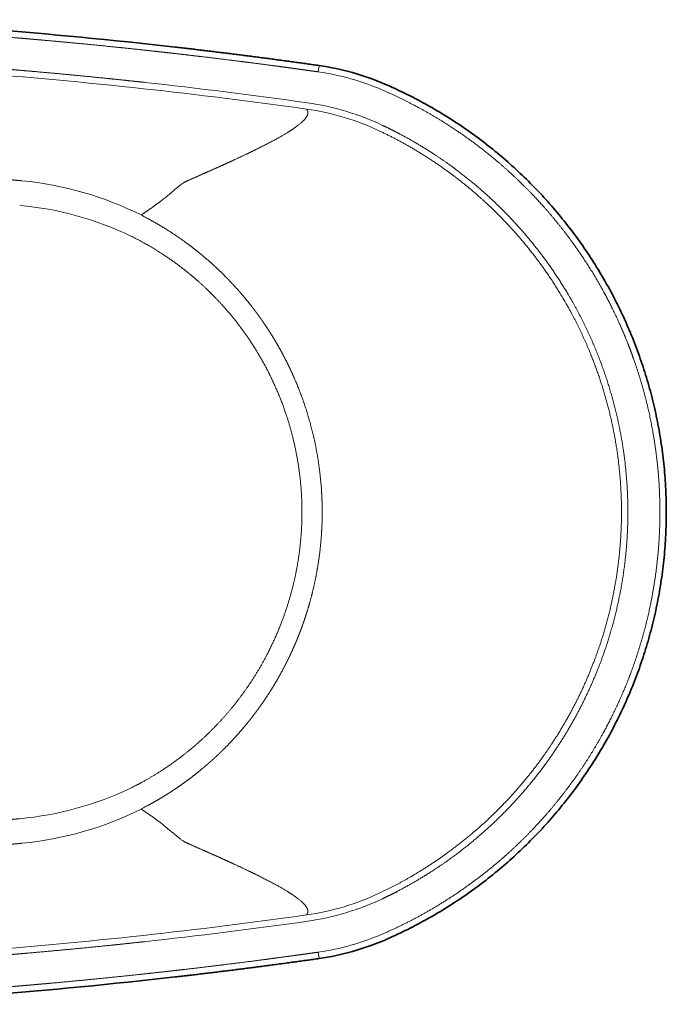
# Model space of a CAD drawing. Extents: x 37 to 569, y 39 to 375.
# Tile 6 of 8: x 276 to 377, y 53 to 207. Entities that reach past the tile are written whole.
import ezdxf

# ---------------------------------------------------------------- set-up
doc = ezdxf.new("R2010")
doc.units = 0
doc.layers.get('0').update_dxf_attribs({"lineweight": 13})

# ---------------------------------------------------------------- blocks, each defined once
blk = doc.blocks.new('BLOCK2')
at = {"color": 7, "lineweight": 13, "ltscale": 0.12499}
for p, q in [((577.99, 344.2), (578.7, 349.15)), ((577.99, -344.2), (578.7, -349.15))]:
    blk.add_line(p, q, dxfattribs=at)
at = {"color": 7, "lineweight": 35}
for centre, radius, start, end in [((-4.22, -3765.5), 4155.78, 83.50119, 85.54578), ((550.57, 151.41), 199.73, 66.58321, 81.90439), ((550.57, -151.41), 199.73, 278.09561, 293.4168), ((-4.22, 3765.52), 4155.79, 274.45412, 276.49881)]:
    blk.add_arc(centre, radius, start, end, dxfattribs=at)
at = {"color": 7, "lineweight": 13}
for centre, radius, start, end in [((550.57, 151.41), 194.73, 66.58317, 81.90437), ((350.6, 58.02), 195.61, 61.6197, 62.99785), ((355.22, 58.38), 174.92, 62.77779, 64.16236), ((355.21, -58.37), 174.93, 295.83794, 297.22239), ((350.59, -57.97), 195.65, 296.99789, 298.37567), ((550.57, -151.41), 194.73, 278.09563, 293.41683)]:
    blk.add_arc(centre, radius, start, end, dxfattribs=at)
for centre, major_axis, ratio, start_param, end_param in [((539.59, -227.25), (1505.11, -229.31), 0.355329, 1.690009, 1.781251), ((938.68, -289.56), (1550.42, -396.36), 0.328968, 1.894319, 1.979592), ((1034.1, -401.85), (1696.19, -476.66), 0.343929, 1.943758, 2.022324), ((93.15, -1122.8), (-517.02, -1432.71), 0.36455, 3.106395, 3.216889), ((53.47, -1232.18), (-555.04, -1537.39), 0.347543, 3.108071, 3.213438), ((328.32, 37.69), (239.21, -41.19), 0.914342, 1.250344, 1.652293), ((332.55, 5.61), (213.25, -119.5), 0.950125, 1.638258, 2.010032), ((332.55, -5.72), (213.42, 119.08), 0.949974, 4.275, 4.646859), ((328.3, -37.7), (239.23, 41.07), 0.914327, 4.631446, 5.0334), ((52.81, 1234.05), (555.69, -1539.26), 0.347333, 6.211387, 6.31669), ((93.78, 1120.8), (516.4, -1430.7), 0.364801, 6.207812, 6.318384), ((1033.05, 400.43), (1694.4, 475.64), 0.343703, 4.261284, 4.339928), ((1082.52, 493.3), (1806.31, 540.04), 0.363266, 4.243953, 4.31791), ((539.68, 227.54), (1505.5, 229.42), 0.355415, 4.501892, 4.593108)]:
    blk.add_ellipse(centre, major_axis=major_axis, ratio=ratio, start_param=start_param, end_param=end_param, dxfattribs=at)
for points, knots in [([(0, 384.99), (13.6, 384.99), (27.21, 384.94), (40.75, 384.83), (58.9, 384.61), (77.03, 384.3), (81.74, 384.21), (88.75, 384.07), (95.79, 383.91), (98.36, 383.85), (103.03, 383.74), (107.71, 383.62), (110.07, 383.56), (121.64, 383.25), (133.16, 382.9), (142.21, 382.6), (152.4, 382.24), (162.62, 381.84), (163.76, 381.79), (166.04, 381.7), (168.33, 381.61), (169.53, 381.56), (172.97, 381.42), (176.42, 381.28), (178.73, 381.18), (186.88, 380.82), (195.01, 380.45), (200.72, 380.17), (208.26, 379.8), (215.86, 379.4), (217.95, 379.29), (225.46, 378.89), (232.96, 378.47), (238.66, 378.15), (246.23, 377.7), (253.81, 377.23), (256.02, 377.1), (263, 376.66), (270.04, 376.2), (275.15, 375.86), (290.35, 374.82), (305.51, 373.72), (315.46, 372.97), (328.15, 371.96), (340.87, 370.91), (343.67, 370.67), (348.32, 370.28), (353, 369.88), (354.73, 369.73), (358.44, 369.4), (362.17, 369.08), (364.02, 368.91), (374.27, 367.99), (384.57, 367.04), (393.06, 366.23), (407.27, 364.84), (421.37, 363.41), (427.13, 362.81), (437.91, 361.67), (448.67, 360.5), (453.71, 359.94), (459.1, 359.34), (464.53, 358.72), (464.88, 358.68), (465.23, 358.65), (465.57, 358.61)], [165.955277, 165.955277, 165.955277, 165.955277, 165.955277, 165.955277, 258.01435, 258.01435, 258.01435, 290.248876, 290.248876, 290.248876, 305.967857, 305.967857, 305.967857, 322.036314, 322.036314, 322.036314, 384.749383, 384.749383, 384.749383, 392.666425, 392.666425, 392.666425, 400.494347, 400.494347, 400.494347, 416.328408, 416.328408, 416.328408, 456.392319, 456.392319, 456.392319, 468.660595, 468.660595, 468.660595, 507.940102, 507.940102, 507.940102, 521.193278, 521.193278, 521.193278, 556.192388, 556.192388, 556.192388, 625.16417, 625.16417, 625.16417, 644.627356, 644.627356, 644.627356, 657.486008, 657.486008, 657.486008, 670.157531, 670.157531, 670.157531, 727.584249, 727.584249, 727.584249, 767.464936, 767.464936, 767.464936, 802.454698, 802.454698, 802.454698, 804.840243, 804.840243, 804.840243, 804.840243, 804.840243, 804.840243]), ([(0, 359.99), (8.55, 359.99), (17.09, 359.97), (25.64, 359.93), (39.03, 359.83), (52.31, 359.68), (57.2, 359.62), (64.33, 359.52), (71.48, 359.41), (73.53, 359.37), (78.02, 359.29), (82.52, 359.21), (84.75, 359.16), (95.57, 358.94), (106.35, 358.69), (114.84, 358.47), (125.02, 358.17), (135.2, 357.85), (136.96, 357.79), (140.41, 357.67), (143.87, 357.55), (145.92, 357.48), (153.14, 357.23), (160.34, 356.95), (165.81, 356.74), (173.05, 356.44), (180.3, 356.12), (181.84, 356.06), (187.84, 355.79), (193.87, 355.51), (198.1, 355.31), (206.07, 354.91), (214.01, 354.5), (217.73, 354.3), (226.47, 353.83), (235.16, 353.33), (240.12, 353.04), (246.77, 352.64), (253.47, 352.23), (255.15, 352.12), (258.51, 351.91), (261.89, 351.69), (263.57, 351.58), (273.94, 350.9), (284.33, 350.19), (293.04, 349.57), (306.8, 348.55), (320.47, 347.48), (325.65, 347.06), (332.51, 346.5), (339.43, 345.92), (341.25, 345.77), (346.86, 345.29), (352.51, 344.8), (356.42, 344.46), (368.33, 343.4), (380.22, 342.3), (388.18, 341.54), (401.15, 340.28), (414.02, 338.97), (419.06, 338.45), (425.77, 337.75), (432.51, 337.03), (434.19, 336.85), (436.78, 336.58), (439.38, 336.29), (440.27, 336.2), (441.15, 336.1), (442.03, 336.01)], [207.182527, 207.182527, 207.182527, 207.182527, 207.182527, 207.182527, 264.246751, 264.246751, 264.246751, 297.587324, 297.587324, 297.587324, 313.021942, 313.021942, 313.021942, 328.164508, 328.164508, 328.164508, 386.547309, 386.547309, 386.547309, 398.732609, 398.732609, 398.732609, 410.422205, 410.422205, 410.422205, 448.40792, 448.40792, 448.40792, 460.846254, 460.846254, 460.846254, 489.952908, 489.952908, 489.952908, 515.788023, 515.788023, 515.788023, 550.727201, 550.727201, 550.727201, 562.361716, 562.361716, 562.361716, 573.996231, 573.996231, 573.996231, 633.741433, 633.741433, 633.741433, 669.753878, 669.753878, 669.753878, 681.641805, 681.641805, 681.641805, 708.457998, 708.457998, 708.457998, 763.17907, 763.17907, 763.17907, 798.406607, 798.406607, 798.406607, 810.149078, 810.149078, 810.149078, 816.438402, 816.438402, 816.438402, 816.438402, 816.438402, 816.438402]), ([(465.57, 358.61), (472.71, 357.79), (479.91, 356.96), (487.13, 356.1), (501.74, 354.34), (516.38, 352.5), (523.79, 351.56), (533.04, 350.35), (542.34, 349.12), (544.21, 348.86), (547.97, 348.36), (551.75, 347.85), (553.64, 347.59), (559.39, 346.81), (565.15, 346.01), (569.02, 345.47), (573.14, 344.89), (577.25, 344.31), (577.5, 344.27), (577.75, 344.24), (577.99, 344.2)], [2287.1901, 2287.1901, 2287.1901, 2287.1901, 2287.1901, 2287.1901, 2336.264741, 2336.264741, 2336.264741, 2386.05085, 2386.05085, 2386.05085, 2398.62163, 2398.62163, 2398.62163, 2411.192411, 2411.192411, 2411.192411, 2436.769683, 2436.769683, 2436.769683, 2438.404785, 2438.404785, 2438.404785, 2438.404785, 2438.404785, 2438.404785]), ([(627.96, 330.1), (636.81, 326.27), (645.53, 322.14), (654.11, 317.72), (671.72, 307.9), (688.64, 296.84), (697.24, 290.76), (707.72, 282.76), (717.8, 274.31), (719.8, 272.6), (733.02, 261.1), (745.51, 248.82), (755.61, 237.83), (766.25, 224.95), (776.12, 211.49), (777.15, 210.07), (779.7, 206.5), (782.2, 202.9), (783.67, 200.73), (792.88, 186.89), (801.28, 172.53), (807.78, 160.08), (814.4, 145.71), (820.22, 131.01), (820.86, 129.38), (822.42, 125.29), (823.92, 121.17), (824.8, 118.7), (831.33, 99.7), (836.54, 80.27), (840.04, 63.07), (843.26, 40.23), (844.62, 17.21), (844.85, 11.74), (844.97, 6.11), (844.97, 0.48), (844.97, 0.32), (844.97, 0.16), (844.97, 0)], [1096.532566, 1096.532566, 1096.532566, 1096.532566, 1096.532566, 1096.532566, 1161.516139, 1161.516139, 1161.516139, 1232.204195, 1232.204195, 1232.204195, 1249.864702, 1249.864702, 1249.864702, 1349.91239, 1349.91239, 1349.91239, 1361.655009, 1361.655009, 1361.655009, 1379.271131, 1379.271131, 1379.271131, 1473.054928, 1473.054928, 1473.054928, 1484.745965, 1484.745965, 1484.745965, 1502.281923, 1502.281923, 1502.281923, 1618.899183, 1618.899183, 1618.899183, 1655.171299, 1655.171299, 1655.171299, 1656.236825, 1656.236825, 1656.236825, 1656.236825, 1656.236825, 1656.236825]), ([(439.41, 232.3), (441.07, 233.36), (442.73, 234.44), (444.4, 235.56), (447.83, 237.92), (451.23, 240.4), (452.96, 241.7), (456.71, 244.59), (460.3, 247.5), (462.19, 249.08), (465.39, 251.79), (468.28, 254.19), (469.47, 255.16), (471.49, 256.7), (473.23, 257.8), (473.97, 258.2), (474.82, 258.6), (475.66, 258.98), (475.82, 259.05), (482.02, 261.8), (488.02, 264.45), (493.67, 266.96), (506.85, 272.86), (518.68, 278.33), (525.15, 281.4), (540.83, 289.11), (552.88, 295.83), (558.88, 299.62), (565.96, 304.97), (569.21, 309.36), (569.89, 310.84), (570.08, 312.58), (569.42, 314.12), (569.23, 314.45), (568.99, 314.78), (568.72, 315.09)], [0, 0, 0, 0, 0, 0, 13.041735, 13.041735, 13.041735, 26.995383, 26.995383, 26.995383, 43.621782, 43.621782, 43.621782, 56.447166, 56.447166, 56.447166, 66.992614, 66.992614, 66.992614, 69.478742, 69.478742, 69.478742, 163.293367, 163.293367, 163.293367, 297.444128, 297.444128, 297.444128, 516.256991, 516.256991, 516.256991, 642.828886, 642.828886, 642.828886, 680.097931, 680.097931, 680.097931, 680.097931, 680.097931, 680.097931]), ([(628.23, 302.38), (632.82, 300.21), (637.36, 297.95), (641.87, 295.61), (652.27, 289.94), (662.43, 283.8), (668.14, 280.16), (675.86, 274.94), (683.39, 269.48), (685.42, 267.97), (696.21, 259.82), (706.57, 251.14), (714.71, 243.73), (723.76, 234.79), (732.36, 225.44), (733.5, 224.19), (743.09, 213.5), (752.09, 202.32), (759.59, 192.07), (767.53, 180.03), (774.8, 167.6), (775.65, 166.14), (785.24, 149.26), (793.59, 131.72), (800.16, 115.21), (810.47, 83.27), (816.72, 50.15), (818.73, 34.41), (819.84, 18.02), (819.94, 1.62), (819.94, 1.08), (819.94, 0.54), (819.94, 0)], [1136.258457, 1136.258457, 1136.258457, 1136.258457, 1136.258457, 1136.258457, 1170.065158, 1170.065158, 1170.065158, 1215.056419, 1215.056419, 1215.056419, 1231.925944, 1231.925944, 1231.925944, 1305.106619, 1305.106619, 1305.106619, 1316.35044, 1316.35044, 1316.35044, 1400.613219, 1400.613219, 1400.613219, 1411.82436, 1411.82436, 1411.82436, 1529.415189, 1529.415189, 1529.415189, 1633.472131, 1633.472131, 1633.472131, 1637.012024, 1637.012024, 1637.012024, 1637.012024, 1637.012024, 1637.012024]), ([(626.1, 297.88), (636.29, 293.06), (646.27, 287.8), (656.04, 282.11), (667.06, 275.04), (677.69, 267.45), (679.14, 266.41), (682.01, 264.3), (684.85, 262.16), (686.26, 261.08), (695.63, 253.8), (704.67, 246.11), (712.11, 239.27), (720.56, 230.89), (728.61, 222.15), (729.81, 220.84), (739.32, 210.24), (748.23, 199.14), (755.59, 189.06), (764.43, 175.65), (772.43, 161.75), (774.16, 158.64), (783.17, 141.96), (790.96, 124.65), (796.47, 110.22), (805.77, 80.84), (811.59, 50.48), (813.6, 35.18), (814.77, 18.9), (814.93, 2.61), (814.94, 1.74), (814.94, 0.87), (814.94, 0)], [0, 0, 0, 0, 0, 0, 94.790022, 94.790022, 94.790022, 109.749135, 109.749135, 109.749135, 124.711788, 124.711788, 124.711788, 209.546732, 209.546732, 209.546732, 224.501143, 224.501143, 224.501143, 329.131429, 329.131429, 329.131429, 358.979825, 358.979825, 358.979825, 488.195809, 488.195809, 488.195809, 616.635165, 616.635165, 616.635165, 623.886582, 623.886582, 623.886582, 623.886582, 623.886582, 623.886582]), ([(0, 274.84), (4.2, 274.84), (8.41, 274.83), (12.61, 274.82), (20.18, 274.8), (27.7, 274.75), (30.94, 274.73), (37.86, 274.67), (44.74, 274.6), (48.3, 274.56), (53.59, 274.49), (58.9, 274.42), (60.85, 274.39), (64.39, 274.33), (67.92, 274.27), (69.71, 274.24), (77.79, 274.09), (85.83, 273.92), (92, 273.78), (98.45, 273.62), (104.91, 273.44), (105.13, 273.43), (105.89, 273.41), (106.66, 273.39), (107.18, 273.38), (107.94, 273.35), (108.7, 273.33), (108.95, 273.33), (109.42, 273.31), (109.88, 273.3), (110.29, 273.29), (114.97, 273.15), (119.68, 273), (124.21, 272.86), (128.97, 272.7), (133.73, 272.53), (134.04, 272.51), (135.53, 272.46), (137.03, 272.41), (138.34, 272.36), (140.04, 272.29), (141.69, 272.23), (142.05, 272.22), (145.95, 272.07), (149.86, 271.92), (153.32, 271.77), (158.06, 271.58), (162.78, 271.37), (164.06, 271.31), (168.99, 271.1), (173.89, 270.87), (177.51, 270.7), (182.98, 270.43), (188.45, 270.16), (190.31, 270.07), (192.56, 269.95), (194.81, 269.83), (195.15, 269.81), (195.92, 269.77), (196.69, 269.73), (197.07, 269.71), (198.5, 269.64), (199.95, 269.56), (201.03, 269.5), (202.62, 269.42), (204.19, 269.33), (204.71, 269.3), (205.65, 269.25), (206.59, 269.2), (207.48, 269.15), (215.09, 268.73), (222.72, 268.28), (229.95, 267.85), (240.2, 267.21), (250.42, 266.53), (253.45, 266.33), (257.15, 266.08), (260.87, 265.82), (261.44, 265.78), (262.59, 265.71), (263.74, 265.63), (264.31, 265.59), (265.48, 265.5), (266.65, 265.42), (267.15, 265.39), (270.41, 265.16), (273.69, 264.92), (276.62, 264.71), (283.18, 264.23), (289.75, 263.73), (293.63, 263.44), (299.15, 263.01), (304.65, 262.57), (306.23, 262.45), (309.51, 262.18), (312.78, 261.92), (314.41, 261.78), (320.33, 261.3), (326.24, 260.8), (330.52, 260.43), (335.31, 260.02), (340.11, 259.6), (340.51, 259.56), (341.97, 259.43), (343.45, 259.3), (344.46, 259.21), (345.42, 259.13), (346.38, 259.04)], [0, 0, 0, 0, 0, 0, 38.277449, 38.277449, 38.277449, 69.090239, 69.090239, 69.090239, 102.075535, 102.075535, 102.075535, 118.197893, 118.197893, 118.197893, 134.690385, 134.690385, 134.690385, 192.82275, 192.82275, 192.82275, 195.243631, 195.243631, 195.243631, 199.93063, 199.93063, 199.93063, 202.2741, 202.2741, 202.2741, 204.255286, 204.255286, 204.255286, 245.971777, 245.971777, 245.971777, 248.896667, 248.896667, 248.896667, 259.977752, 259.977752, 259.977752, 264.302574, 264.302574, 264.302574, 296.366662, 296.366662, 296.366662, 308.314736, 308.314736, 308.314736, 342.357308, 342.357308, 342.357308, 359.867544, 359.867544, 359.867544, 363.459661, 363.459661, 363.459661, 366.982187, 366.982187, 366.982187, 376.562362, 376.562362, 376.562362, 381.352191, 381.352191, 381.352191, 385.285014, 385.285014, 385.285014, 451.936122, 451.936122, 451.936122, 481.255346, 481.255346, 481.255346, 486.611203, 486.611203, 486.611203, 491.967073, 491.967073, 491.967073, 497.507053, 497.507053, 497.507053, 522.181536, 522.181536, 522.181536, 557.789605, 557.789605, 557.789605, 573.035322, 573.035322, 573.035322, 588.162, 588.162, 588.162, 628.167739, 628.167739, 628.167739, 632.801823, 632.801823, 632.801823, 641.629145, 641.629145, 641.629145, 641.629145, 641.629145, 641.629145]), ([(443.58, 230.12), (449.56, 226.93), (455.43, 223.56), (461.2, 219.98), (468.6, 215.04), (475.81, 209.76), (477.49, 208.51), (481.65, 205.33), (485.73, 202.05), (488.15, 200.04), (492.54, 196.28), (496.82, 192.41), (498.75, 190.62), (502.93, 186.64), (507, 182.53), (509.19, 180.26), (514.2, 174.89), (519.04, 169.33), (521.74, 166.1), (524.54, 162.6), (527.26, 159.04), (527.42, 158.83), (528.06, 157.99), (528.71, 157.14), (529.2, 156.49), (529.96, 155.46), (530.71, 154.44), (530.93, 154.13), (531.84, 152.88), (532.73, 151.63), (533.36, 150.74), (534.17, 149.59), (534.97, 148.43), (535.15, 148.17), (535.51, 147.63), (535.88, 147.1), (536.06, 146.83), (537.4, 144.84), (538.72, 142.85), (539.83, 141.12), (541.21, 138.93), (542.58, 136.7), (542.84, 136.27), (544.38, 133.74), (545.88, 131.19), (547.09, 129.07), (549.89, 124.04), (552.56, 118.92), (554.05, 115.95), (555.55, 112.82), (557, 109.67), (557.09, 109.49), (557.31, 109.02), (557.53, 108.52), (557.72, 108.11), (558.15, 107.16), (558.6, 106.13), (558.86, 105.56), (559.24, 104.68), (559.58, 103.9), (559.7, 103.61), (559.86, 103.25), (560.01, 102.9), (560.05, 102.81), (566.16, 88.46), (571.21, 73.63), (575.15, 58.47), (578.8, 38.37), (580.47, 17.97), (580.75, 13.27), (580.93, 8.52), (581, 3.76), (581, 3.71), (581, 3.62), (581, 3.53), (581, 3.48), (581, 3.35), (581.01, 3.19), (581.01, 3.09), (581.01, 2.89), (581.01, 2.68), (581.01, 2.57), (581.01, 2.36), (581.02, 2.17), (581.02, 2.08), (581.02, 1.97), (581.02, 1.88), (581.02, 1.85), (581.02, 1.47), (581.02, 1.09), (581.02, 0.72), (581.02, 0.36), (581.02, 0)], [0, 0, 0, 0, 0, 0, 85.250622, 85.250622, 85.250622, 111.259313, 111.259313, 111.259313, 150.244164, 150.244164, 150.244164, 182.746172, 182.746172, 182.746172, 221.688336, 221.688336, 221.688336, 273.354253, 273.354253, 273.354253, 276.580705, 276.580705, 276.580705, 286.259999, 286.259999, 286.259999, 291.837581, 291.837581, 291.837581, 305.120694, 305.120694, 305.120694, 309.061315, 309.061315, 309.061315, 313.001935, 313.001935, 313.001935, 338.572625, 338.572625, 338.572625, 344.956318, 344.956318, 344.956318, 374.642433, 374.642433, 374.642433, 415.063081, 415.063081, 415.063081, 416.82399, 416.82399, 416.82399, 421.412811, 421.412811, 421.412811, 426.572335, 426.572335, 426.572335, 429.978324, 429.978324, 429.978324, 431.200511, 431.200511, 431.200511, 619.484064, 619.484064, 619.484064, 675.665731, 675.665731, 675.665731, 676.22028, 676.22028, 676.22028, 676.774828, 676.774828, 676.774828, 677.607863, 677.607863, 677.607863, 678.440898, 678.440898, 678.440898, 679.273882, 679.273882, 679.273882, 679.537521, 679.537521, 679.537521, 683.857005, 683.857005, 683.857005, 683.857005, 683.857005, 683.857005]), ([(435.24, 213.93), (442.77, 210.04), (450.13, 205.83), (457.34, 201.26), (467.01, 194.5), (476.3, 187.11), (478.78, 185.07), (482.04, 182.29), (485.24, 179.44), (486.04, 178.72), (492.6, 172.74), (498.89, 166.45), (504.23, 160.66), (511.22, 152.43), (517.72, 143.83), (519.41, 141.52), (523.55, 135.7), (527.48, 129.71), (529.76, 126.06), (533.05, 120.51), (536.17, 114.84), (537.18, 112.94), (544.11, 99.64), (549.99, 85.82), (554.26, 73.61), (560.28, 51.82), (563.72, 29.28), (564.71, 19.62), (565.2, 9.86), (565.21, 0.1), (565.21, 0.07), (565.21, 0.03), (565.21, 0)], [189.228558, 189.228558, 189.228558, 189.228558, 189.228558, 189.228558, 263.752219, 263.752219, 263.752219, 291.328822, 291.328822, 291.328822, 300.529305, 300.529305, 300.529305, 367.568479, 367.568479, 367.568479, 391.835342, 391.835342, 391.835342, 427.97292, 427.97292, 427.97292, 445.964995, 445.964995, 445.964995, 553.435867, 553.435867, 553.435867, 632.789739, 632.789739, 632.789739, 633.061823, 633.061823, 633.061823, 633.061823, 633.061823, 633.061823]), ([(565.21, 0), (565.21, -10.78), (564.61, -21.57), (563.4, -32.28), (559.8, -53.57), (553.92, -74.14), (550.4, -84.27), (545.53, -96.15), (539.9, -107.64), (538.94, -109.57), (534.15, -118.81), (528.87, -127.78), (524.41, -134.67), (519.07, -142.2), (513.37, -149.47), (512.71, -150.31), (507.11, -157.29), (501.19, -164.01), (495.78, -169.66), (489.41, -175.8), (482.76, -181.64), (481.95, -182.34), (480.32, -183.74), (478.68, -185.12), (477.85, -185.8), (470.95, -191.47), (463.81, -196.79), (457.38, -201.18), (449.1, -206.36), (440.61, -211.09), (438.83, -212.05), (437.04, -213), (435.24, -213.93)], [93.862953, 93.862953, 93.862953, 93.862953, 93.862953, 93.862953, 181.858371, 181.858371, 181.858371, 270.989683, 270.989683, 270.989683, 288.9824, 288.9824, 288.9824, 358.078988, 358.078988, 358.078988, 367.148054, 367.148054, 367.148054, 433.938323, 433.938323, 433.938323, 443.141763, 443.141763, 443.141763, 452.345202, 452.345202, 452.345202, 519.88342, 519.88342, 519.88342, 537.701107, 537.701107, 537.701107, 537.701107, 537.701107, 537.701107]), ([(626.1, -297.88), (634.68, -293.82), (643.11, -289.45), (651.4, -284.77), (661.03, -278.86), (670.4, -272.55), (671.87, -271.55), (674.8, -269.52), (677.69, -267.45), (679.14, -266.41), (690.14, -258.33), (700.71, -249.7), (709.57, -241.78), (719.35, -232.2), (728.61, -222.15), (729.81, -220.84), (733.78, -216.42), (737.64, -211.91), (740.29, -208.71), (748.09, -199.01), (755.44, -188.94), (760.12, -182.06), (766.51, -172.04), (772.43, -161.75), (774.16, -158.64), (785.41, -137.8), (794.77, -115.99), (801.31, -96.86), (809.14, -66.52), (813.31, -35.44), (814.32, -24.38), (814.87, -13.06), (814.94, -1.74), (814.94, -1.52), (814.94, -1.09), (814.94, -0.65), (814.94, -0.43), (814.94, -0.22), (814.94, 0)], [0, 0, 0, 0, 0, 0, 79.832989, 79.832989, 79.832989, 94.789271, 94.789271, 94.789271, 109.748387, 109.748387, 109.748387, 209.545532, 209.545532, 209.545532, 224.499439, 224.499439, 224.499439, 259.405179, 259.405179, 259.405179, 329.125374, 329.125374, 329.125374, 358.9738, 358.9738, 358.9738, 527.787269, 527.787269, 527.787269, 620.248796, 620.248796, 620.248796, 622.06035, 622.06035, 622.06035, 623.871904, 623.871904, 623.871904, 623.871904, 623.871904, 623.871904]), ([(627.96, -330.1), (638.02, -325.75), (647.91, -321.01), (657.62, -315.9), (676.24, -305.17), (694.04, -293.07), (702.53, -286.83), (712.17, -279.19), (721.45, -271.16), (722.77, -270.01), (735.22, -258.98), (747.01, -247.25), (757.03, -236.21), (768.7, -221.91), (779.42, -206.91), (781.43, -204.04), (791.74, -188.85), (801.07, -173.03), (807.97, -159.82), (814.92, -144.64), (820.96, -129.11), (821.59, -127.47), (828.34, -109.48), (833.88, -91.09), (837.91, -74.04), (842.16, -49.42), (844.25, -24.49), (844.69, -17.06), (844.94, -9.18), (844.97, -1.31), (844.97, -0.87), (844.97, -0.44), (844.97, 0)], [1092.059104, 1092.059104, 1092.059104, 1092.059104, 1092.059104, 1092.059104, 1165.901165, 1165.901165, 1165.901165, 1236.551507, 1236.551507, 1236.551507, 1248.340681, 1248.340681, 1248.340681, 1348.294519, 1348.294519, 1348.294519, 1371.788843, 1371.788843, 1371.788843, 1471.309204, 1471.309204, 1471.309204, 1483.003336, 1483.003336, 1483.003336, 1599.537057, 1599.537057, 1599.537057, 1648.866631, 1648.866631, 1648.866631, 1651.759465, 1651.759465, 1651.759465, 1651.759465, 1651.759465, 1651.759465]), ([(581.02, 0), (581.02, -6.88), (580.8, -13.77), (580.35, -20.61), (579.27, -31.6), (577.61, -42.52), (576.89, -46.69), (575.4, -54.4), (573.63, -62.03), (572.75, -65.56), (571.25, -71.1), (569.63, -76.53), (569.03, -78.47), (568.26, -80.88), (567.47, -83.27), (567.32, -83.71), (566.99, -84.67), (566.67, -85.62), (566.5, -86.09), (565.76, -88.23), (565, -90.33), (564.4, -91.96), (563.57, -94.12), (562.72, -96.28), (562.53, -96.78), (561.6, -99.1), (560.65, -101.42), (559.87, -103.24), (558.88, -105.53), (557.85, -107.81), (557.63, -108.3), (556.87, -109.97), (556.1, -111.63), (555.54, -112.82), (554.86, -114.23), (554.16, -115.64), (554.05, -115.88), (553.54, -116.9), (553.03, -117.93), (552.63, -118.72), (552.06, -119.84), (551.48, -120.94), (551.33, -121.23), (548.42, -126.8), (545.34, -132.28), (542.3, -137.34), (538.84, -142.76), (535.22, -148.06), (534.92, -148.49), (533.27, -150.89), (531.57, -153.28), (530.16, -155.21), (528.67, -157.21), (527.16, -159.18), (527.1, -159.26), (526.97, -159.42), (526.84, -159.6), (526.77, -159.68), (526.44, -160.12), (526.06, -160.6), (525.73, -161.03), (525.09, -161.84), (524.45, -162.65), (524.15, -163.04), (523.69, -163.6), (523.29, -164.1), (523.16, -164.27), (519.92, -168.28), (516.59, -172.2), (513.32, -175.87), (508.72, -180.8), (503.98, -185.56), (502.67, -186.84), (501.17, -188.3), (499.65, -189.74), (499.46, -189.92), (498.34, -190.98), (497.21, -192.02), (496.27, -192.89), (495.05, -194), (493.82, -195.1), (493.54, -195.35), (492.98, -195.84), (492.42, -196.33), (492.14, -196.58), (490.72, -197.82), (489.28, -199.06), (488.12, -200.04), (483.33, -204.03), (478.44, -207.85), (474.68, -210.66), (470.72, -213.48), (466.7, -216.2), (466.57, -216.29), (465.75, -216.84), (464.89, -217.41), (464.14, -217.91), (462.62, -218.91), (461.03, -219.93), (460.25, -220.42), (458.75, -221.37), (457.34, -222.24), (456.68, -222.64), (453.72, -224.44), (450.73, -226.19), (448.36, -227.53), (445.98, -228.84), (443.58, -230.12)], [0, 0, 0, 0, 0, 0, 82.127112, 82.127112, 82.127112, 133.069708, 133.069708, 133.069708, 176.440271, 176.440271, 176.440271, 200.795594, 200.795594, 200.795594, 207.009089, 207.009089, 207.009089, 213.106762, 213.106762, 213.106762, 234.929834, 234.929834, 234.929834, 241.360855, 241.360855, 241.360855, 265.372225, 265.372225, 265.372225, 271.778481, 271.778481, 271.778481, 287.758277, 287.758277, 287.758277, 290.94337, 290.94337, 290.94337, 301.639976, 301.639976, 301.639976, 306.047387, 306.047387, 306.047387, 378.243704, 378.243704, 378.243704, 384.687188, 384.687188, 384.687188, 413.92996, 413.92996, 413.92996, 415.231759, 415.231759, 415.231759, 416.491986, 416.491986, 416.491986, 421.382541, 421.382541, 421.382541, 425.860957, 425.860957, 425.860957, 428.579726, 428.579726, 428.579726, 489.001869, 489.001869, 489.001869, 511.673953, 511.673953, 511.673953, 514.920887, 514.920887, 514.920887, 530.704895, 530.704895, 530.704895, 535.320708, 535.320708, 535.320708, 539.936521, 539.936521, 539.936521, 558.764924, 558.764924, 558.764924, 617.21843, 617.21843, 617.21843, 619.453367, 619.453367, 619.453367, 629.500267, 629.500267, 629.500267, 638.823217, 638.823217, 638.823217, 648.067406, 648.067406, 648.067406, 682.31226, 682.31226, 682.31226, 682.31226, 682.31226, 682.31226]), ([(628.23, -302.38), (632.41, -300.41), (636.55, -298.36), (640.66, -296.23), (650.69, -290.83), (660.49, -285.01), (666.23, -281.4), (673.28, -276.71), (680.17, -271.8), (681.55, -270.81), (693.15, -262.33), (704.27, -253.26), (713.72, -244.78), (725.2, -233.45), (735.94, -221.49), (738.17, -218.94), (747.48, -208.03), (756.21, -196.64), (762.53, -187.64), (769.4, -176.94), (775.75, -165.96), (776.59, -164.49), (788.12, -143.94), (797.81, -122.42), (805.19, -101.7), (813.77, -69.41), (818.26, -36.24), (819.3, -24.89), (819.88, -13.08), (819.94, -1.27), (819.94, -0.84), (819.94, -0.42), (819.94, 0)], [1136.371149, 1136.371149, 1136.371149, 1136.371149, 1136.371149, 1136.371149, 1167.152863, 1167.152863, 1167.152863, 1212.13273, 1212.13273, 1212.13273, 1223.397927, 1223.397927, 1223.397927, 1307.80765, 1307.80765, 1307.80765, 1330.312249, 1330.312249, 1330.312249, 1403.234559, 1403.234559, 1403.234559, 1414.452228, 1414.452228, 1414.452228, 1559.602978, 1559.602978, 1559.602978, 1634.35247, 1634.35247, 1634.35247, 1637.113819, 1637.113819, 1637.113819, 1637.113819, 1637.113819, 1637.113819]), ([(439.41, -232.3), (441.07, -233.36), (442.73, -234.44), (444.4, -235.56), (447.83, -237.92), (451.23, -240.4), (452.96, -241.7), (456.71, -244.59), (460.3, -247.5), (462.19, -249.08), (465.39, -251.79), (468.28, -254.19), (469.47, -255.16), (471.49, -256.7), (473.23, -257.8), (473.97, -258.2), (474.82, -258.6), (475.66, -258.98), (475.82, -259.05), (482.02, -261.8), (488.02, -264.45), (493.67, -266.96), (506.85, -272.86), (518.68, -278.33), (525.15, -281.4), (540.83, -289.11), (552.88, -295.83), (558.88, -299.62), (565.96, -304.97), (569.21, -309.36), (569.89, -310.84), (570.08, -312.58), (569.42, -314.12), (569.23, -314.45), (568.99, -314.78), (568.72, -315.09)], [0, 0, 0, 0, 0, 0, 13.04207, 13.04207, 13.04207, 26.995553, 26.995553, 26.995553, 43.622527, 43.622527, 43.622527, 56.448079, 56.448079, 56.448079, 66.993438, 66.993438, 66.993438, 69.479378, 69.479378, 69.479378, 163.291256, 163.291256, 163.291256, 297.442173, 297.442173, 297.442173, 516.255157, 516.255157, 516.255157, 642.827043, 642.827043, 642.827043, 680.09639, 680.09639, 680.09639, 680.09639, 680.09639, 680.09639]), ([(344.63, -239.81), (344.3, -239.84), (343.97, -239.87), (343.63, -239.9), (340.11, -240.22), (336.62, -240.53), (333.47, -240.81), (321.38, -241.88), (309.32, -242.9), (300.3, -243.64), (287.85, -244.62), (275.4, -245.57), (272.09, -245.81), (267.38, -246.16), (262.72, -246.5), (261.43, -246.59), (258.69, -246.78), (255.97, -246.98), (254.62, -247.07), (244.38, -247.78), (234.22, -248.46), (225.3, -249.03), (214.78, -249.67), (204.31, -250.28), (202.85, -250.36), (199.93, -250.53), (197.02, -250.69), (195.62, -250.77), (189.85, -251.08), (184.13, -251.39), (179.9, -251.6), (170.17, -252.09), (160.36, -252.55), (154.78, -252.8), (148.06, -253.08), (141.4, -253.35), (140.29, -253.39), (133.42, -253.66), (126.6, -253.91), (120.86, -254.11), (114.16, -254.33), (107.53, -254.53), (106.55, -254.56), (101.11, -254.72), (95.71, -254.86), (91.2, -254.98), (82.15, -255.19), (73, -255.37), (68.41, -255.46), (61.92, -255.57), (55.45, -255.66), (53.46, -255.69), (42.08, -255.84), (30.73, -255.94), (21.15, -255.99), (11.08, -256.02), (1.01, -256.03), (0.67, -256.03), (0.33, -256.03), (0, -256.03)], [204.524613, 204.524613, 204.524613, 204.524613, 204.524613, 204.524613, 207.131006, 207.131006, 207.131006, 231.931287, 231.931287, 231.931287, 302.613175, 302.613175, 302.613175, 328.307995, 328.307995, 328.307995, 339.161268, 339.161268, 339.161268, 349.880904, 349.880904, 349.880904, 420.643092, 420.643092, 420.643092, 432.088681, 432.088681, 432.088681, 443.622526, 443.622526, 443.622526, 478.045352, 478.045352, 478.045352, 521.53598, 521.53598, 521.53598, 530.883242, 530.883242, 530.883242, 576.300132, 576.300132, 576.300132, 583.483619, 583.483619, 583.483619, 619.541565, 619.541565, 619.541565, 655.145156, 655.145156, 655.145156, 670.1035, 670.1035, 670.1035, 744.367858, 744.367858, 744.367858, 747.073528, 747.073528, 747.073528, 747.073528, 747.073528, 747.073528]), ([(346.38, -259.04), (346.12, -259.06), (345.86, -259.09), (345.6, -259.11), (345.07, -259.16), (344.55, -259.2), (344.28, -259.23), (342.45, -259.39), (340.61, -259.55), (339.04, -259.69), (331.23, -260.38), (323.45, -261.04), (317.15, -261.56), (306.7, -262.42), (296.18, -263.24), (291.95, -263.57), (284.42, -264.14), (276.88, -264.69), (273.59, -264.93), (270.08, -265.18), (266.57, -265.43), (266.34, -265.44), (264.93, -265.54), (263.54, -265.64), (262.41, -265.72), (261, -265.81), (259.6, -265.91), (259.37, -265.93), (256.5, -266.12), (253.65, -266.32), (251.03, -266.49), (241.29, -267.14), (231.54, -267.75), (224.31, -268.19), (215.59, -268.7), (206.88, -269.18), (205.38, -269.27), (203.63, -269.36), (201.89, -269.46), (201.64, -269.47), (201.14, -269.5), (200.65, -269.52), (200.4, -269.54), (198.99, -269.61), (197.59, -269.69), (196.32, -269.75), (194.79, -269.83), (193.27, -269.91), (192.77, -269.94), (188.71, -270.15), (184.67, -270.35), (181.02, -270.53), (175.52, -270.79), (169.99, -271.05), (168.42, -271.12), (162.78, -271.37), (157.1, -271.62), (153.26, -271.78), (149.15, -271.94), (145.04, -272.1), (144.75, -272.11), (143.83, -272.15), (142.92, -272.19), (142.3, -272.21), (141.01, -272.26), (139.72, -272.31), (139.31, -272.32), (133.09, -272.55), (126.89, -272.77), (121.28, -272.96), (115.45, -273.14), (109.66, -273.31), (109.5, -273.31), (108.72, -273.33), (107.94, -273.35), (107.37, -273.37), (106.52, -273.39), (105.69, -273.42), (105.43, -273.43), (100.81, -273.55), (96.2, -273.67), (91.89, -273.78), (86.25, -273.91), (80.57, -274.03), (79.35, -274.06), (74.86, -274.15), (70.35, -274.23), (67.14, -274.29), (63.4, -274.35), (59.66, -274.4), (58.82, -274.42), (57.68, -274.43), (56.53, -274.45), (55.93, -274.46), (54.72, -274.48), (53.51, -274.49), (52.9, -274.5), (51.73, -274.52), (50.57, -274.53), (49.84, -274.54), (40.15, -274.66), (30.46, -274.75), (21.26, -274.8), (11.76, -274.83), (2.27, -274.84), (2.06, -274.84), (1.51, -274.84), (0.97, -274.84), (0.64, -274.84), (0.32, -274.84), (0, -274.84)], [0, 0, 0, 0, 0, 0, 2.428263, 2.428263, 2.428263, 4.856526, 4.856526, 4.856526, 19.426078, 19.426078, 19.426078, 77.571784, 77.571784, 77.571784, 116.56758, 116.56758, 116.56758, 146.81952, 146.81952, 146.81952, 148.999074, 148.999074, 148.999074, 159.896788, 159.896788, 159.896788, 162.076331, 162.076331, 162.076331, 186.667925, 186.667925, 186.667925, 253.562175, 253.562175, 253.562175, 267.456569, 267.456569, 267.456569, 269.772302, 269.772302, 269.772302, 272.088036, 272.088036, 272.088036, 282.932656, 282.932656, 282.932656, 286.3714, 286.3714, 286.3714, 321.067314, 321.067314, 321.067314, 338.212414, 338.212414, 338.212414, 373.784214, 373.784214, 373.784214, 376.487039, 376.487039, 376.487039, 382.351889, 382.351889, 382.351889, 388.738523, 388.738523, 388.738523, 440.725878, 440.725878, 440.725878, 442.76681, 442.76681, 442.76681, 447.91393, 447.91393, 447.91393, 450.531044, 450.531044, 450.531044, 491.197293, 491.197293, 491.197293, 503.226473, 503.226473, 503.226473, 532.765176, 532.765176, 532.765176, 537.761952, 537.761952, 537.761952, 543.300433, 543.300433, 543.300433, 548.838923, 548.838923, 548.838923, 554.077764, 554.077764, 554.077764, 638.685683, 638.685683, 638.685683, 640.589039, 640.589039, 640.589039, 643.63756, 643.63756, 643.63756, 643.63756, 643.63756, 643.63756]), ([(0, -359.99), (0.47, -359.99), (0.94, -359.99), (1.41, -359.99), (3.13, -359.99), (4.84, -359.99), (6.08, -359.99), (9.82, -359.98), (13.54, -359.97), (16.02, -359.96), (27.96, -359.91), (39.82, -359.83), (49.08, -359.73), (59.46, -359.6), (69.87, -359.43), (70.98, -359.41), (73.2, -359.38), (75.42, -359.34), (76.6, -359.32), (86.35, -359.14), (96.13, -358.93), (104.85, -358.73), (115.41, -358.45), (125.92, -358.14), (127.92, -358.07), (131.86, -357.95), (135.79, -357.83), (138.06, -357.75), (144.01, -357.55), (149.99, -357.34), (154.05, -357.19), (161.83, -356.9), (169.56, -356.58), (173.26, -356.43), (178.22, -356.22), (183.19, -356), (184.53, -355.94), (190.76, -355.65), (197.01, -355.36), (202.06, -355.11), (210.23, -354.7), (218.36, -354.27), (221.5, -354.1), (229.32, -353.67), (237.1, -353.22), (241.8, -352.94), (248.38, -352.55), (255.01, -352.13), (257.09, -352), (260.98, -351.75), (264.88, -351.5), (266.85, -351.37), (278.01, -350.63), (289.18, -349.85), (298.34, -349.18), (309.75, -348.32), (321.14, -347.42), (323.49, -347.23), (327.01, -346.95), (330.54, -346.66), (331.72, -346.56), (334.09, -346.37), (336.47, -346.17), (337.61, -346.07), (342, -345.71), (346.41, -345.33), (349.62, -345.05), (362.37, -343.94), (375.15, -342.78), (384.73, -341.88), (400.22, -340.37), (415.59, -338.81), (421.56, -338.2), (429.23, -337.39), (436.95, -336.56), (438.64, -336.37), (440.33, -336.19), (442.03, -336.01)], [208.522436, 208.522436, 208.522436, 208.522436, 208.522436, 208.522436, 211.665144, 211.665144, 211.665144, 219.973247, 219.973247, 219.973247, 236.58945, 236.58945, 236.58945, 299.980912, 299.980912, 299.980912, 307.590028, 307.590028, 307.590028, 315.096076, 315.096076, 315.096076, 373.958297, 373.958297, 373.958297, 387.835777, 387.835777, 387.835777, 401.253702, 401.253702, 401.253702, 428.957244, 428.957244, 428.957244, 454.961285, 454.961285, 454.961285, 463.471867, 463.471867, 463.471867, 498.031737, 498.031737, 498.031737, 519.851425, 519.851425, 519.851425, 552.526248, 552.526248, 552.526248, 565.850092, 565.850092, 565.850092, 579.395634, 579.395634, 579.395634, 642.681201, 642.681201, 642.681201, 659.109971, 659.109971, 659.109971, 667.324391, 667.324391, 667.324391, 675.618097, 675.618097, 675.618097, 697.67404, 697.67404, 697.67404, 763.03877, 763.03877, 763.03877, 805.013365, 805.013365, 805.013365, 816.737602, 816.737602, 816.737602, 816.737602, 816.737602, 816.737602]), ([(465.57, -358.61), (467.83, -358.35), (470.15, -358.08), (472.57, -357.8), (483.63, -356.52), (494.79, -355.19), (503.64, -354.1), (518.28, -352.27), (532.95, -350.36), (538.73, -349.6), (546.13, -348.61), (553.6, -347.6), (555.3, -347.37), (560.81, -346.61), (566.34, -345.84), (570.23, -345.3), (574.11, -344.75), (577.99, -344.2)], [2287.184898, 2287.184898, 2287.184898, 2287.184898, 2287.184898, 2287.184898, 2302.616324, 2302.616324, 2302.616324, 2362.708394, 2362.708394, 2362.708394, 2401.478431, 2401.478431, 2401.478431, 2412.361925, 2412.361925, 2412.361925, 2438.040078, 2438.040078, 2438.040078, 2438.040078, 2438.040078, 2438.040078]), ([(0, -384.99), (0.79, -384.99), (1.59, -384.99), (2.38, -384.99), (12.42, -384.98), (22.45, -384.95), (31.66, -384.89), (48.77, -384.73), (65.8, -384.49), (73.69, -384.36), (84.16, -384.17), (94.69, -383.93), (97.59, -383.87), (102.83, -383.74), (108.08, -383.61), (110.73, -383.54), (122.09, -383.24), (133.39, -382.89), (141.96, -382.61), (152.47, -382.23), (163.01, -381.82), (164.98, -381.75), (168.85, -381.59), (172.74, -381.43), (174.93, -381.34), (183.39, -380.98), (191.86, -380.59), (198.29, -380.29), (206.16, -379.9), (214.08, -379.49), (215.6, -379.41), (219.91, -379.19), (224.24, -378.95), (227.13, -378.8), (235.01, -378.36), (242.86, -377.9), (247.74, -377.61), (254.44, -377.2), (261.19, -376.77), (263.13, -376.65), (270.33, -376.18), (277.56, -375.7), (283.02, -375.32), (296.22, -374.4), (309.34, -373.43), (317, -372.84), (327.26, -372.03), (337.52, -371.19), (340.15, -370.97), (344.1, -370.64), (348.06, -370.3), (349.38, -370.19), (352.03, -369.96), (354.69, -369.73), (356.01, -369.62), (360.59, -369.22), (365.18, -368.81), (368.44, -368.52), (381.78, -367.31), (395.15, -366.04), (405.25, -365.05), (421.58, -363.4), (437.77, -361.68), (444.05, -361.01), (451.23, -360.22), (458.45, -359.41), (459.34, -359.31), (461.11, -359.11), (462.9, -358.91), (463.79, -358.81), (464.68, -358.71), (465.57, -358.61)], [164.109124, 164.109124, 164.109124, 164.109124, 164.109124, 164.109124, 169.482322, 169.482322, 169.482322, 232.029354, 232.029354, 232.029354, 286.158969, 286.158969, 286.158969, 303.77678, 303.77678, 303.77678, 321.820606, 321.820606, 321.820606, 381.11757, 381.11757, 381.11757, 394.674393, 394.674393, 394.674393, 407.864797, 407.864797, 407.864797, 452.699898, 452.699898, 452.699898, 462.517489, 462.517489, 462.517489, 482.389862, 482.389862, 482.389862, 516.739932, 516.739932, 516.739932, 528.930432, 528.930432, 528.930432, 566.212012, 566.212012, 566.212012, 619.307903, 619.307903, 619.307903, 637.612096, 637.612096, 637.612096, 646.764236, 646.764236, 646.764236, 655.916377, 655.916377, 655.916377, 678.190249, 678.190249, 678.190249, 746.953054, 746.953054, 746.953054, 790.722894, 790.722894, 790.722894, 796.867543, 796.867543, 796.867543, 803.012191, 803.012191, 803.012191, 803.012191, 803.012191, 803.012191])]:
    blk.add_open_spline(points, degree=5, knots=knots, dxfattribs=at)
at = {"color": 7, "lineweight": 35}
for points, knots in [([(578.7, 349.15), (577.11, 349.38), (573.93, 349.83), (569.16, 350.5), (564.39, 351.16), (559.63, 351.82), (554.88, 352.47), (550.14, 353.11), (545.41, 353.75), (540.7, 354.38), (536, 355), (531.31, 355.61), (526.62, 356.22), (521.94, 356.82), (517.26, 357.42), (512.58, 358.01), (507.91, 358.6), (503.24, 359.17), (498.57, 359.75), (493.91, 360.31), (489.26, 360.87), (484.62, 361.43), (479.98, 361.97), (475.35, 362.51), (470.74, 363.05), (467.67, 363.4), (466.14, 363.57)], [0, 0, 0, 0, 4.817901, 9.634708, 14.448875, 19.257513, 24.056466, 28.840244, 33.60579, 38.356, 43.094285, 47.825193, 52.552035, 57.275825, 61.996079, 66.711627, 71.421427, 76.125378, 80.824635, 85.518488, 90.205317, 94.883801, 99.552609, 104.210099, 108.854003, 113.481121, 113.481121, 113.481121, 113.481121]), ([(849.98, 0), (849.98, 5.94), (849.68, 17.82), (848.38, 35.6), (846.2, 53.27), (843.17, 70.79), (839.3, 88.11), (834.59, 105.2), (829.06, 122.03), (822.72, 138.57), (815.59, 154.78), (807.69, 170.61), (799.04, 186.02), (789.67, 200.97), (779.59, 215.46), (768.82, 229.44), (757.39, 242.87), (745.35, 255.72), (732.71, 267.96), (719.49, 279.59), (705.72, 290.57), (691.44, 300.87), (676.69, 310.47), (661.51, 319.34), (645.94, 327.46), (635.32, 332.37), (629.95, 334.69)], [0, 0, 0, 0, 17.823111, 35.646671, 53.449347, 71.220716, 88.958362, 106.669196, 124.370597, 142.083811, 159.7941, 177.47984, 195.135584, 212.773014, 230.416652, 248.062743, 265.689687, 283.291414, 300.876962, 318.470649, 336.081089, 353.689127, 371.281385, 388.852469, 406.405216, 423.949914, 423.949914, 423.949914, 423.949914]), ([(849.98, 0), (849.98, -5.94), (849.68, -17.83), (848.37, -35.6), (846.2, -53.28), (843.17, -70.79), (839.29, -88.11), (834.59, -105.2), (829.06, -122.03), (822.72, -138.57), (815.59, -154.78), (807.69, -170.61), (799.04, -186.02), (789.67, -200.98), (779.58, -215.46), (768.81, -229.44), (757.39, -242.87), (745.35, -255.72), (732.71, -267.96), (719.49, -279.59), (705.72, -290.57), (691.44, -300.87), (676.69, -310.47), (661.51, -319.34), (645.94, -327.46), (635.31, -332.37), (629.95, -334.69)], [0, 0, 0, 0, 17.827775, 35.650088, 53.452727, 71.224273, 88.962232, 106.673311, 124.374136, 142.086699, 159.79685, 177.482447, 195.138051, 212.775385, 230.41866, 248.064598, 265.691373, 283.292924, 300.878322, 318.471642, 336.081899, 353.68982, 371.281986, 388.853042, 406.405626, 423.949925, 423.949925, 423.949925, 423.949925]), ([(578.7, -349.15), (577.11, -349.38), (573.94, -349.83), (569.18, -350.49), (564.42, -351.16), (559.66, -351.82), (554.9, -352.47), (550.15, -353.11), (545.43, -353.75), (540.73, -354.37), (536.04, -354.99), (531.35, -355.61), (526.68, -356.21), (522.01, -356.81), (517.35, -357.41), (512.69, -358), (508.04, -358.58), (503.39, -359.16), (498.74, -359.73), (494.1, -360.29), (489.46, -360.85), (484.82, -361.4), (480.19, -361.95), (475.53, -362.49), (470.85, -363.04), (467.71, -363.4), (466.14, -363.57)], [0, 0, 0, 0, 4.806448, 9.61181, 14.414554, 19.211819, 24.034693, 28.835564, 33.590537, 38.332198, 43.063185, 47.784659, 52.497425, 57.203051, 61.903817, 66.5996, 71.29017, 75.975791, 80.656907, 85.333817, 90.006367, 94.673623, 99.333558, 103.991115, 108.752403, 113.481116, 113.481116, 113.481116, 113.481116])]:
    blk.add_open_spline(points, degree=3, knots=knots, dxfattribs=at)

msp = doc.modelspace()

# ---------------------------------------------------------------- block references
at = {"lineweight": 0, "xscale": 0.2, "yscale": 0.2, "zscale": 0.2}
msp.add_blockref('BLOCK2', (206.85, 129.83), dxfattribs=at)

doc.saveas('drawing.dxf')
